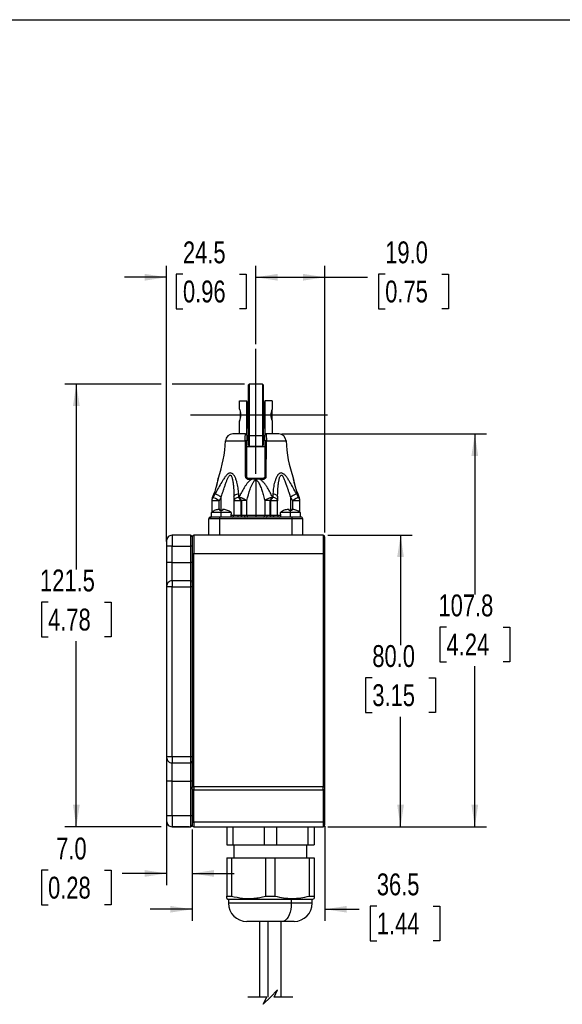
# Model space of a CAD drawing. Header units: millimetres. Extents: x 0 to 559, y 0 to 432.
# Tile 6 of 11: x 261 to 410, y 162 to 432. Entities that reach past the tile are written whole.
import ezdxf

# ---------------------------------------------------------------- set-up
doc = ezdxf.new("R2010")
doc.units = ezdxf.units.MM
doc.layers.add('DIMENSIONS', color=140, linetype='Continuous', lineweight=25)
doc.styles.add('SLDTEXTSTYLE0', font='TXT', dxfattribs={"width": 0.75})
doc.dimstyles.new('SLDDIMSTYLE0', dxfattribs={"dimtxt": 6, "dimasz": 6, "dimexe": 0, "dimexo": 0.0625, "dimgap": 1.5, "dimtad": 0, "dimtih": 1, "dimtoh": 1, "dimdec": 1, "dimrnd": 1e-09, "dimzin": 12, "dimdsep": 46, "dimtxsty": 'SLDTEXTSTYLE0', "dimsah": 1, "dimcen": 0.09, "dimadec": 0, "dimazin": 3, "dimtfac": 1, "dimtdec": 1, "dimtofl": 0, "dimtmove": 0, "dimatfit": 3, "dimfxl": 0, "dimfrac": 2, "dimtolj": 1, "dimtzin": 12, "dimarcsym": 0})
doc.dimstyles.new('SLDDIMSTYLE1', dxfattribs={"dimtxt": 6, "dimasz": 6, "dimexe": 0, "dimexo": 0.0625, "dimgap": 1.5, "dimtad": 0, "dimtih": 1, "dimtoh": 1, "dimdec": 1, "dimrnd": 1e-09, "dimzin": 12, "dimdsep": 46, "dimtxsty": 'SLDTEXTSTYLE0', "dimsah": 1, "dimcen": 0.09, "dimadec": 0, "dimazin": 3, "dimtfac": 1, "dimtdec": 1, "dimtmove": 0, "dimatfit": 0, "dimfxl": 0, "dimfrac": 2, "dimtolj": 1, "dimtzin": 12, "dimarcsym": 0})
doc.dimstyles.new('SLDDIMSTYLE2', dxfattribs={"dimtxt": 6, "dimasz": 6, "dimexe": 0, "dimexo": 0.0625, "dimgap": 1.5, "dimtad": 0, "dimtih": 1, "dimtoh": 1, "dimdec": 1, "dimrnd": 1e-09, "dimzin": 4, "dimdsep": 46, "dimtxsty": 'SLDTEXTSTYLE0', "dimsah": 1, "dimcen": 0.09, "dimadec": 0, "dimazin": 1, "dimtfac": 1, "dimtdec": 1, "dimtofl": 0, "dimtmove": 0, "dimatfit": 3, "dimfxl": 0, "dimfrac": 2, "dimtolj": 1, "dimtzin": 12, "dimarcsym": 0})
doc.dimstyles.new('SLDDIMSTYLE3', dxfattribs={"dimtxt": 6, "dimasz": 6, "dimexe": 0, "dimexo": 0.0625, "dimgap": 1.5, "dimtad": 0, "dimtih": 1, "dimtoh": 1, "dimdec": 1, "dimrnd": 1e-09, "dimzin": 4, "dimdsep": 46, "dimtxsty": 'SLDTEXTSTYLE0', "dimsah": 1, "dimcen": 0.09, "dimadec": 0, "dimazin": 1, "dimtfac": 1, "dimtdec": 1, "dimtmove": 0, "dimatfit": 0, "dimfxl": 0, "dimfrac": 2, "dimtolj": 1, "dimtzin": 12, "dimarcsym": 0})

# ---------------------------------------------------------------- blocks, each defined once
blk = doc.blocks.new('SW_BROKEN_VIEW_1')
at = {"color": 0}
for p, q in [((-19.67, -16.14), (-19.67, 18.16)), ((0, 0), (-37.57, 0))]:
    blk.add_line(p, q, dxfattribs=at)
blk = doc.blocks.new('_D_10')
at = {"layer": 'DIMENSIONS'}
for p, q in [((301.04, 288.54), (301.04, 364.27)), ((325.54, 342.71), (325.54, 364.27)), ((301.04, 361.09), (289.5, 361.09)), ((305.53, 361.98), (303.7, 361.98)), ((303.7, 361.98), (303.7, 352.45)), ((321.05, 361.98), (322.88, 361.98)), ((322.88, 361.98), (322.88, 352.45)), ((325.54, 361.09), (337.08, 361.09)), ((303.7, 352.45), (305.53, 352.45)), ((322.88, 352.45), (321.05, 352.45))]:
    blk.add_line(p, q, dxfattribs=at)
for points in [[(301.04, 361.09), (295.04, 362.02), (295.04, 360.17)], [(325.54, 361.09), (331.54, 360.17), (331.54, 362.02)]]:
    blk.add_solid(points, dxfattribs=at)
at = {"layer": 'DIMENSIONS', "char_height": 6, "attachment_point": 1, "style": 'SLDTEXTSTYLE0'}
for s, insert in [('24.5', (305.53, 370.93)), ('0.96', (305.53, 360.19))]:
    blk.add_mtext(s, dxfattribs=dict(at, insert=insert))
blk = doc.blocks.new('_D_11')
at = {"layer": 'DIMENSIONS'}
for p, q in [((325.54, 342.71), (325.54, 364.27)), ((344.54, 291.04), (344.54, 364.27)), ((325.54, 361.09), (344.54, 361.09)), ((344.54, 361.09), (356.22, 361.09)), ((361.09, 361.98), (359.27, 361.98)), ((359.27, 361.98), (359.27, 352.45)), ((376.61, 361.98), (378.44, 361.98)), ((378.44, 361.98), (378.44, 352.45)), ((359.27, 352.45), (361.09, 352.45)), ((378.44, 352.45), (376.61, 352.45))]:
    blk.add_line(p, q, dxfattribs=at)
for points in [[(325.54, 361.09), (331.54, 360.17), (331.54, 362.02)], [(344.54, 361.09), (338.54, 362.02), (338.54, 360.17)]]:
    blk.add_solid(points, dxfattribs=at)
at = {"layer": 'DIMENSIONS', "char_height": 6, "attachment_point": 1, "style": 'SLDTEXTSTYLE0'}
for s, insert in [('19.0', (361.09, 370.93)), ('0.75', (361.09, 360.19))]:
    blk.add_mtext(s, dxfattribs=dict(at, insert=insert))
blk = doc.blocks.new('_D_12')
at = {"layer": 'DIMENSIONS'}
for p, q in [((299.54, 331.77), (273.07, 331.77)), ((276.24, 331.77), (276.24, 280.88)), ((322.47, 331.77), (302.54, 331.77)), ((268.48, 271.91), (266.66, 271.91)), ((266.66, 271.91), (266.66, 262.38)), ((284, 271.91), (285.83, 271.91)), ((285.83, 271.91), (285.83, 262.38)), ((266.66, 262.38), (268.48, 262.38)), ((285.83, 262.38), (284, 262.38)), ((276.24, 210.27), (276.24, 261.16)), ((299.54, 210.27), (273.07, 210.27)), ((307.27, 210.27), (302.54, 210.27))]:
    blk.add_line(p, q, dxfattribs=at)
for points in [[(276.24, 331.77), (275.32, 325.77), (277.17, 325.77)], [(276.24, 210.27), (277.17, 216.27), (275.32, 216.27)]]:
    blk.add_solid(points, dxfattribs=at)
at = {"layer": 'DIMENSIONS', "char_height": 6, "attachment_point": 1, "style": 'SLDTEXTSTYLE0'}
for s, insert in [('121.5', (266.27, 280.86)), ('4.78', (268.48, 270.12))]:
    blk.add_mtext(s, dxfattribs=dict(at, insert=insert))
blk = doc.blocks.new('_D_13')
at = {"layer": 'DIMENSIONS'}
for p, q in [((301.04, 212), (301.04, 194.26)), ((308.04, 209.5), (308.04, 194.26)), ((268.48, 198.32), (266.66, 198.32)), ((266.66, 198.32), (266.66, 188.79)), ((284, 198.32), (285.83, 198.32)), ((285.83, 198.32), (285.83, 188.79)), ((301.04, 197.43), (288.87, 197.43)), ((308.04, 197.43), (319.58, 197.43)), ((266.66, 188.79), (268.48, 188.79)), ((285.83, 188.79), (284, 188.79))]:
    blk.add_line(p, q, dxfattribs=at)
for points in [[(301.04, 197.43), (295.04, 198.36), (295.04, 196.51)], [(308.04, 197.43), (314.04, 196.51), (314.04, 198.36)]]:
    blk.add_solid(points, dxfattribs=at)
at = {"layer": 'DIMENSIONS', "char_height": 6, "attachment_point": 1, "style": 'SLDTEXTSTYLE0'}
for s, insert in [('7.0', (270.7, 207.27)), ('0.28', (268.48, 196.53))]:
    blk.add_mtext(s, dxfattribs=dict(at, insert=insert))
blk = doc.blocks.new('_D_14')
at = {"layer": 'DIMENSIONS'}
for p, q in [((308.04, 209.5), (308.04, 184.42)), ((344.54, 210.44), (344.54, 184.42)), ((308.04, 187.6), (296.5, 187.6)), ((344.54, 187.6), (353.91, 187.6)), ((358.78, 188.48), (356.95, 188.48)), ((356.95, 188.48), (356.95, 178.96)), ((374.3, 188.48), (376.13, 188.48)), ((376.13, 188.48), (376.13, 178.96)), ((356.95, 178.96), (358.78, 178.96)), ((376.13, 178.96), (374.3, 178.96))]:
    blk.add_line(p, q, dxfattribs=at)
for points in [[(308.04, 187.6), (302.04, 188.52), (302.04, 186.68)], [(344.54, 187.6), (350.54, 186.68), (350.54, 188.52)]]:
    blk.add_solid(points, dxfattribs=at)
at = {"layer": 'DIMENSIONS', "char_height": 6, "attachment_point": 1, "style": 'SLDTEXTSTYLE0'}
for s, insert in [('36.5', (358.78, 197.43)), ('1.44', (358.78, 186.69))]:
    blk.add_mtext(s, dxfattribs=dict(at, insert=insert))
blk = doc.blocks.new('_D_15')
at = {"layer": 'DIMENSIONS'}
for p, q in [((345.31, 290.27), (368.48, 290.27)), ((365.3, 290.27), (365.3, 260.13)), ((357.55, 251.16), (355.72, 251.16)), ((355.72, 251.16), (355.72, 241.63)), ((373.06, 251.16), (374.89, 251.16)), ((374.89, 251.16), (374.89, 241.63)), ((355.72, 241.63), (357.55, 241.63)), ((374.89, 241.63), (373.06, 241.63)), ((365.3, 210.27), (365.3, 240.41)), ((345.31, 210.27), (368.48, 210.27))]:
    blk.add_line(p, q, dxfattribs=at)
for points in [[(365.3, 290.27), (364.38, 284.27), (366.23, 284.27)], [(365.3, 210.27), (366.23, 216.27), (364.38, 216.27)]]:
    blk.add_solid(points, dxfattribs=at)
at = {"layer": 'DIMENSIONS', "char_height": 6, "attachment_point": 1, "style": 'SLDTEXTSTYLE0'}
for s, insert in [('80.0', (357.55, 260.11)), ('3.15', (357.55, 249.37))]:
    blk.add_mtext(s, dxfattribs=dict(at, insert=insert))
blk = doc.blocks.new('_D_16')
at = {"layer": 'DIMENSIONS'}
for p, q in [((332.71, 318.07), (388.87, 318.07)), ((385.7, 318.07), (385.7, 274.03)), ((377.94, 265.06), (376.11, 265.06)), ((376.11, 265.06), (376.11, 255.53)), ((393.45, 265.06), (395.28, 265.06)), ((395.28, 265.06), (395.28, 255.53)), ((376.11, 255.53), (377.94, 255.53)), ((385.7, 210.27), (385.7, 254.31)), ((395.28, 255.53), (393.45, 255.53)), ((345.31, 210.27), (388.87, 210.27))]:
    blk.add_line(p, q, dxfattribs=at)
for points in [[(385.7, 318.07), (384.77, 312.07), (386.62, 312.07)], [(385.7, 210.27), (386.62, 216.27), (384.77, 216.27)]]:
    blk.add_solid(points, dxfattribs=at)
at = {"layer": 'DIMENSIONS', "char_height": 6, "attachment_point": 1, "style": 'SLDTEXTSTYLE0'}
for s, insert in [('107.8', (375.72, 274.01)), ('4.24', (377.94, 263.27))]:
    blk.add_mtext(s, dxfattribs=dict(at, insert=insert))

msp = doc.modelspace()

# ---------------------------------------------------------------- linework, layer by layer
at = {"color": 7, "linetype": 'Continuous'}
msp.add_line((0, 431.8), (558.8, 431.8), dxfattribs=at)
for p, q in [((323.74, 331.77), (323.44, 331.47)), ((323.44, 331.47), (323.44, 317.85)), ((327.34, 331.77), (323.74, 331.77)), ((323.74, 331.77), (323.74, 317.65)), ((327.64, 331.47), (327.34, 331.77)), ((327.34, 331.77), (327.34, 317.65)), ((327.64, 317.85), (327.64, 331.47)), ((321.04, 324.92), (321.04, 327.17)), ((321.04, 327.17), (323.04, 327.17)), ((323.04, 317.85), (323.04, 327.17)), ((328.04, 327.17), (328.04, 317.85)), ((330.04, 327.17), (328.04, 327.17)), ((330.04, 327.17), (330.04, 324.77)), ((323.14, 324.87), (323.04, 324.87)), ((323.44, 326.77), (323.14, 326.77)), ((323.14, 326.77), (323.14, 320.96)), ((327.94, 326.77), (327.64, 326.77)), ((327.94, 320.96), (327.94, 326.77)), ((328.04, 324.87), (327.94, 324.87)), ((330.04, 324.52), (329.96, 324.52)), ((330.04, 323.22), (330.04, 324.52)), ((321.04, 321.62), (321.06, 321.68)), ((321.24, 324.27), (321.24, 323.22)), ((321.24, 323.22), (321.24, 322.29)), ((321.35, 323.21), (321.24, 323.22)), ((323.14, 323.2), (323.04, 323.2)), ((323.04, 321.67), (323.14, 321.67)), ((328.04, 323.2), (327.94, 323.2)), ((327.94, 321.67), (328.04, 321.67)), ((329.77, 323.22), (330.04, 323.22)), ((329.96, 322.02), (330.04, 322.02)), ((330.04, 322.02), (330.04, 323.22)), ((330.04, 321.78), (330.04, 318.07)), ((321.04, 318.07), (321.04, 321.62)), ((323.44, 320.96), (323.14, 320.96)), ((323.14, 320.96), (323.14, 319.77)), ((323.14, 319.77), (323.44, 319.77)), ((327.94, 320.96), (327.64, 320.96)), ((327.64, 319.77), (327.94, 319.77)), ((327.94, 319.77), (327.94, 320.96)), ((322.74, 318.07), (319.24, 318.07)), ((323.04, 317.77), (323.04, 316.16)), ((323.44, 317.85), (323.74, 317.65)), ((323.44, 317.85), (323.44, 315.07)), ((323.74, 317.65), (327.34, 317.65)), ((323.74, 317.65), (323.74, 314.77)), ((327.34, 317.65), (327.64, 317.85)), ((327.34, 317.65), (327.34, 314.77)), ((327.64, 315.07), (327.64, 317.85)), ((328.04, 316.16), (328.04, 317.77)), ((331.84, 318.07), (328.34, 318.07)), ((330.74, 318.07), (329.78, 318.07)), ((317.24, 316.18), (322.64, 316.18)), ((323.04, 306.37), (323.04, 316.16)), ((328.04, 314.57), (323.04, 314.57)), ((323.44, 315.07), (323.74, 314.77)), ((323.74, 314.77), (327.34, 314.77)), ((327.34, 314.77), (327.64, 315.07)), ((328.04, 316.16), (328.04, 306.37)), ((328.45, 316.18), (333.84, 316.18)), ((315.17, 305.68), (315.16, 305.66)), ((323.48, 305.67), (324.44, 305.67)), ((324.47, 305.87), (323.54, 305.87)), ((326.61, 305.87), (324.47, 305.87)), ((327.54, 305.87), (326.61, 305.87)), ((326.64, 305.67), (327.6, 305.67)), ((325.54, 305.35), (325.54, 295.77)), ((314.39, 301.71), (313.8, 300.69)), ((313.8, 300.69), (313.8, 300.74)), ((316.04, 300.82), (315.44, 299.75)), ((316.04, 297.07), (316.04, 300.82)), ((319.54, 300.82), (319.54, 299.75)), ((320.89, 300.69), (320.85, 301.71)), ((320.97, 300.74), (320.89, 300.69)), ((330.19, 300.69), (330.11, 300.74)), ((330.24, 301.71), (330.19, 300.69)), ((331.54, 300.82), (331.54, 299.75)), ((335.04, 300.82), (335.64, 299.75)), ((335.04, 300.82), (335.04, 297.07)), ((337.28, 300.69), (336.69, 301.71)), ((337.28, 300.74), (337.28, 300.69)), ((313.44, 299.79), (313.44, 299.75)), ((313.44, 299.75), (313.44, 296.6)), ((315.44, 299.75), (313.44, 299.75)), ((315.44, 297.32), (315.44, 299.75)), ((319.54, 299.75), (319.54, 295.77)), ((321.54, 299.75), (319.54, 299.75)), ((321.54, 299.75), (321.61, 299.79)), ((321.54, 295.75), (321.54, 299.75)), ((321.61, 299.79), (321.61, 295.75)), ((323.07, 299.79), (321.61, 299.79)), ((323.07, 295.77), (323.07, 299.79)), ((328.01, 299.79), (328.01, 295.77)), ((329.47, 299.79), (328.01, 299.79)), ((329.47, 295.75), (329.47, 299.79)), ((329.47, 299.79), (329.54, 299.75)), ((329.54, 299.75), (329.54, 295.75)), ((331.54, 299.75), (329.54, 299.75)), ((331.54, 295.77), (331.54, 299.75)), ((337.64, 299.75), (335.64, 299.75)), ((335.64, 299.75), (335.64, 297.32)), ((337.64, 299.75), (337.64, 299.79)), ((337.64, 296.6), (337.64, 299.75)), ((315.64, 294.77), (312.64, 294.77)), ((312.64, 290.27), (312.64, 294.77)), ((313.14, 295.3), (313.05, 295.26)), ((315.64, 295.27), (313.14, 295.27)), ((313.14, 295.27), (313.3, 295.27)), ((313.3, 296.07), (313.3, 295.27)), ((313.33, 296.07), (313.3, 296.07)), ((315.64, 295.27), (313.3, 295.27)), ((313.33, 296.07), (313.33, 296.52)), ((316.04, 296.52), (313.33, 296.52)), ((315.64, 294.77), (315.64, 295.27)), ((320.56, 295.27), (315.64, 295.27)), ((315.64, 290.27), (315.64, 294.77)), ((335.44, 294.77), (315.64, 294.77)), ((315.67, 297.06), (315.67, 297.32)), ((316.04, 297.07), (315.67, 297.06)), ((316.41, 297.06), (316.04, 297.07)), ((316.04, 296.52), (316.04, 297.07)), ((318.76, 296.52), (316.04, 296.52)), ((316.04, 295.27), (316.04, 296.52)), ((316.41, 297.32), (316.41, 297.06)), ((318.76, 296.52), (318.76, 296.07)), ((318.78, 296.07), (318.76, 296.07)), ((318.78, 295.27), (318.78, 296.07)), ((318.78, 295.77), (319.54, 295.77)), ((319.54, 295.77), (320.76, 295.77)), ((321.54, 295.26), (320.56, 295.27)), ((321.61, 295.75), (321.54, 295.75)), ((321.54, 295.75), (321.54, 295.26)), ((321.61, 295.26), (321.54, 295.26)), ((321.61, 295.75), (321.61, 295.26)), ((322.59, 295.27), (321.61, 295.26)), ((322.4, 295.77), (323.07, 295.77)), ((328.49, 295.27), (322.59, 295.27)), ((323.07, 295.77), (325.54, 295.77)), ((325.54, 295.77), (325.54, 295.27)), ((325.54, 295.77), (328.01, 295.77)), ((328.01, 295.77), (328.69, 295.77)), ((329.47, 295.26), (328.49, 295.27)), ((329.54, 295.75), (329.47, 295.75)), ((329.47, 295.75), (329.47, 295.26)), ((329.54, 295.26), (329.47, 295.26)), ((329.54, 295.75), (329.54, 295.26)), ((330.52, 295.27), (329.54, 295.26)), ((330.32, 295.77), (331.54, 295.77)), ((335.44, 295.27), (330.52, 295.27)), ((331.54, 295.77), (332.3, 295.77)), ((332.3, 296.07), (332.3, 295.27)), ((332.33, 296.07), (332.3, 296.07)), ((332.33, 296.07), (332.33, 296.52)), ((335.04, 296.52), (332.33, 296.52)), ((334.67, 297.06), (334.67, 297.32)), ((335.04, 297.07), (334.67, 297.06)), ((335.41, 297.06), (335.04, 297.07)), ((335.04, 296.52), (335.04, 297.07)), ((335.04, 295.27), (335.04, 296.52)), ((337.76, 296.52), (335.04, 296.52)), ((335.41, 297.32), (335.41, 297.06)), ((335.44, 295.27), (335.44, 294.77)), ((337.94, 295.27), (335.44, 295.27)), ((335.44, 294.77), (335.44, 290.27)), ((338.44, 294.77), (335.44, 294.77)), ((337.78, 295.27), (335.45, 295.27)), ((337.76, 296.52), (337.76, 296.07)), ((337.78, 296.07), (337.76, 296.07)), ((337.78, 295.27), (337.78, 296.07)), ((338.02, 295.27), (338.04, 295.26)), ((338.44, 290.27), (338.44, 294.77)), ((302.54, 290.27), (302.54, 287.27)), ((307.64, 290.27), (302.54, 290.27)), ((307.64, 290.27), (307.64, 287.27)), ((308.04, 289.77), (308.04, 285.27)), ((308.54, 290.27), (308.54, 285.27)), ((344.04, 290.27), (308.54, 290.27)), ((344.04, 290.27), (344.04, 285.27)), ((344.54, 285.27), (344.54, 289.77)), ((301.04, 288.77), (301.04, 287.27)), ((302.54, 287.27), (301.04, 287.27)), ((301.04, 287.27), (301.04, 282.77)), ((302.54, 287.27), (307.64, 287.27)), ((302.54, 282.77), (302.54, 287.27)), ((308.04, 287.27), (307.64, 287.27)), ((307.64, 287.27), (307.64, 282.77)), ((308.04, 285.27), (308.04, 276.07)), ((308.04, 285.27), (308.54, 285.27)), ((308.54, 221.18), (308.54, 285.27)), ((308.54, 285.27), (344.04, 285.27)), ((344.04, 285.27), (344.04, 221.18)), ((344.04, 285.27), (344.54, 285.27)), ((344.54, 221.18), (344.54, 285.27)), ((302.54, 282.77), (301.04, 282.77)), ((301.04, 282.77), (301.04, 276.27)), ((302.54, 277.77), (302.54, 282.77)), ((302.54, 282.77), (307.64, 282.77)), ((307.64, 282.77), (307.64, 277.77)), ((308.04, 282.77), (307.64, 282.77)), ((301.04, 276.27), (301.04, 276.07)), ((301.04, 276.07), (301.04, 229.47)), ((302.54, 276.07), (301.04, 276.07)), ((302.54, 277.77), (302.54, 276.07)), ((307.64, 277.77), (302.54, 277.77)), ((302.54, 229.47), (302.54, 276.07)), ((302.54, 276.07), (307.64, 276.07)), ((307.64, 277.77), (307.64, 276.07)), ((307.64, 276.07), (307.64, 229.47)), ((308.04, 276.07), (307.64, 276.07)), ((308.04, 277.37), (308.04, 276.07)), ((308.04, 276.07), (308.04, 229.47)), ((301.04, 229.47), (301.04, 229.27)), ((302.54, 229.47), (301.04, 229.47)), ((301.04, 229.27), (301.04, 222.77)), ((302.54, 229.47), (302.54, 227.77)), ((307.64, 229.47), (302.54, 229.47)), ((302.54, 227.77), (307.64, 227.77)), ((302.54, 222.77), (302.54, 227.77)), ((308.04, 229.47), (307.64, 229.47)), ((307.64, 229.47), (307.64, 227.77)), ((307.64, 227.77), (307.64, 222.77)), ((308.04, 229.47), (308.04, 228.17)), ((308.04, 229.47), (308.04, 221.18)), ((302.54, 222.77), (301.04, 222.77)), ((301.04, 222.77), (301.04, 213.27)), ((302.54, 222.77), (307.64, 222.77)), ((302.54, 213.27), (302.54, 222.77)), ((308.04, 222.77), (307.64, 222.77)), ((307.64, 222.77), (307.64, 213.27)), ((308.04, 220.62), (308.04, 221.18)), ((308.04, 221.18), (308.54, 221.18)), ((308.04, 220.62), (308.04, 211.71)), ((308.54, 221.18), (308.54, 220.43)), ((344.04, 221.18), (308.54, 221.18)), ((308.54, 220.43), (344.04, 220.43)), ((308.54, 211.52), (308.54, 220.43)), ((344.04, 220.43), (344.04, 221.18)), ((344.04, 221.18), (344.54, 221.18)), ((344.04, 220.43), (344.04, 211.52)), ((344.54, 220.62), (344.54, 221.18)), ((344.54, 211.71), (344.54, 220.62)), ((302.54, 213.27), (301.04, 213.27)), ((301.04, 213.27), (301.04, 211.77)), ((301.04, 213.27), (301.04, 212.72)), ((302.54, 213.27), (302.54, 210.27)), ((307.64, 213.27), (302.54, 213.27)), ((307.64, 213.27), (307.64, 210.27)), ((308.04, 213.27), (307.64, 213.27)), ((308.04, 211.71), (308.04, 210.77)), ((344.04, 211.52), (308.54, 211.52)), ((308.54, 211.52), (308.54, 210.27)), ((344.04, 211.52), (344.04, 210.27)), ((344.54, 210.77), (344.54, 211.71)), ((302.54, 210.27), (307.64, 210.27)), ((308.54, 210.27), (344.04, 210.27)), ((317.54, 210.27), (317.54, 205.27)), ((319.21, 210.27), (319.21, 205.27)), ((327.87, 210.27), (327.87, 205.27)), ((331.21, 210.27), (331.21, 205.27)), ((339.87, 210.27), (339.87, 205.27)), ((341.54, 210.27), (341.54, 205.27)), ((317.54, 205.27), (319.21, 205.27)), ((319.21, 205.27), (327.87, 205.27)), ((319.54, 205.27), (319.54, 201.76)), ((327.87, 205.27), (331.21, 205.27)), ((331.21, 205.27), (339.87, 205.27)), ((339.54, 201.76), (339.54, 205.27)), ((339.87, 205.27), (341.54, 205.27)), ((317.54, 201.76), (317.54, 191.21)), ((317.54, 201.76), (318.88, 201.76)), ((318.88, 201.76), (318.88, 191.21)), ((318.88, 201.76), (328.2, 201.76)), ((328.2, 201.76), (328.2, 191.21)), ((328.2, 201.76), (330.88, 201.76)), ((330.88, 191.21), (330.88, 201.76)), ((330.88, 201.76), (340.2, 201.76)), ((340.2, 201.76), (340.2, 191.21)), ((340.2, 201.76), (341.54, 201.76)), ((341.54, 201.76), (341.54, 191.21)), ((317.54, 190.55), (317.54, 191.21)), ((317.54, 191.21), (318.88, 191.21)), ((317.54, 190.55), (318.04, 190.26)), ((318.04, 190.26), (318.04, 189.26)), ((335.29, 190.26), (318.04, 190.26)), ((335.29, 189.26), (318.04, 189.26)), ((328.2, 191.21), (330.88, 191.21)), ((335.29, 190.26), (335.54, 190.55)), ((335.29, 190.26), (335.29, 189.26)), ((341.04, 190.26), (335.29, 190.26)), ((341.04, 189.26), (335.29, 189.26)), ((340.2, 191.21), (341.54, 191.21)), ((341.04, 190.26), (341.54, 190.55)), ((341.04, 189.26), (341.04, 190.26)), ((341.54, 191.21), (341.54, 190.55)), ((332.79, 184.26), (323.04, 184.26)), ((326.54, 184.26), (326.54, 163.51)), ((328.93, 163.51), (328.93, 184.26)), ((332.54, 163.51), (332.54, 184.26)), ((336.04, 184.26), (332.79, 184.26))]:
    msp.add_line(p, q)
at = {"flags": 128}
for points in [[(323.04, 306.37), (323.03, 306.4), (323.01, 306.42), (322.97, 306.44), (322.92, 306.45), (322.86, 306.46), (322.8, 306.47), (322.73, 306.47), (322.66, 306.47)], [(328.04, 306.37), (328.05, 306.4), (328.07, 306.42), (328.11, 306.44), (328.16, 306.45), (328.22, 306.46), (328.28, 306.47), (328.35, 306.47), (328.42, 306.47)], [(315.44, 299.75), (314.92, 300.04), (314.43, 300.33), (314.04, 300.55), (313.8, 300.69)], [(314.39, 301.71), (314.5, 301.65), (314.65, 301.57), (314.83, 301.47), (315.04, 301.36), (315.27, 301.24), (315.51, 301.1), (315.77, 300.96), (316.04, 300.82)], [(319.54, 300.82), (319.56, 300.96), (319.63, 301.1), (319.74, 301.24), (319.9, 301.36), (320.09, 301.47), (320.32, 301.57), (320.57, 301.65), (320.85, 301.71)], [(320.89, 300.69), (320.61, 300.63), (320.35, 300.55), (320.11, 300.45), (319.91, 300.33), (319.75, 300.2), (319.64, 300.05), (319.56, 299.9), (319.54, 299.75)], [(321.54, 299.75), (321.2, 300.24), (320.89, 300.69)], [(321.61, 299.79), (321.28, 300.29), (320.97, 300.74)], [(330.11, 300.74), (329.8, 300.29), (329.47, 299.79)], [(330.19, 300.69), (329.88, 300.24), (329.54, 299.75)], [(331.54, 299.75), (331.52, 299.9), (331.45, 300.05), (331.33, 300.2), (331.17, 300.33), (330.97, 300.45), (330.74, 300.55), (330.47, 300.63), (330.19, 300.69)], [(330.24, 301.71), (330.51, 301.65), (330.76, 301.57), (330.99, 301.47), (331.18, 301.36), (331.34, 301.24), (331.45, 301.1), (331.52, 300.96), (331.54, 300.82)], [(335.04, 300.82), (335.31, 300.96), (335.57, 301.1), (335.82, 301.24), (336.05, 301.36), (336.25, 301.47), (336.43, 301.57), (336.58, 301.65), (336.69, 301.71)], [(337.28, 300.69), (337.04, 300.55), (336.65, 300.33), (336.16, 300.04), (335.64, 299.75)], [(313.14, 295.27), (313.23, 295.28), (313.3, 295.3)], [(320.56, 295.27), (320.6, 295.28), (320.64, 295.31), (320.67, 295.36), (320.7, 295.42), (320.72, 295.5), (320.74, 295.58), (320.75, 295.68), (320.76, 295.77)], [(322.4, 295.77), (322.4, 295.68), (322.41, 295.58), (322.43, 295.5), (322.45, 295.42), (322.48, 295.36), (322.52, 295.31), (322.55, 295.28), (322.59, 295.27)], [(328.49, 295.27), (328.53, 295.28), (328.56, 295.31), (328.6, 295.36), (328.63, 295.42), (328.65, 295.5), (328.67, 295.58), (328.68, 295.68), (328.69, 295.77)], [(330.32, 295.77), (330.33, 295.68), (330.34, 295.58), (330.36, 295.5), (330.38, 295.42), (330.41, 295.36), (330.45, 295.31), (330.48, 295.28), (330.52, 295.27)], [(337.94, 295.27), (337.85, 295.28), (337.78, 295.3)], [(308.54, 220.43), (308.44, 220.44), (308.35, 220.45), (308.26, 220.46), (308.19, 220.49), (308.12, 220.52), (308.08, 220.55), (308.05, 220.58), (308.04, 220.62)], [(344.04, 220.43), (344.14, 220.44), (344.23, 220.45), (344.32, 220.46), (344.39, 220.49), (344.46, 220.52), (344.5, 220.55), (344.53, 220.58), (344.54, 220.62)], [(308.04, 211.71), (308.05, 211.68), (308.08, 211.64), (308.12, 211.61), (308.19, 211.58), (308.26, 211.56), (308.35, 211.54), (308.44, 211.53), (308.54, 211.52)], [(344.04, 211.52), (344.14, 211.53), (344.23, 211.54), (344.32, 211.56), (344.39, 211.58), (344.46, 211.61), (344.5, 211.64), (344.53, 211.68), (344.54, 211.71)], [(335.29, 189.26), (335.25, 188.39), (335.14, 187.55), (334.96, 186.76), (334.71, 186.04), (334.4, 185.43), (334.04, 184.93), (333.65, 184.56), (333.22, 184.33), (332.79, 184.26)]]:
    msp.add_lwpolyline(points, dxfattribs=at)
for centre, radius, start, end in [((319.24, 316.07), 2, 90.0002, 177.0386), ((322.74, 317.77), 0.3, 0.0004, 89.9986), ((328.34, 317.77), 0.3, 90.0014, 179.9996), ((331.84, 316.07), 2, 2.9614, 89.9998), ((280.58, 318.07), 36.71, 340.8108, 357.0386), ((322.76, 314.17), 2.01, 82.0213, 93.5946), ((328.32, 314.17), 2.01, 86.4054, 97.9787), ((370.5, 318.07), 36.71, 182.9614, 199.189), ((323.75, 305.71), 0.264, 141.304, 187.3315), ((324.86, 305.71), 0.426, 157.7904, 185.0586), ((326.22, 305.71), 0.426, 354.9416, 22.2094), ((327.33, 305.71), 0.264, 352.6683, 38.6962), ((314.91, 299.78), 1.47, 139.2082, 179.3854), ((314.9, 299.73), 1.46, 138.7872, 179.3559), ((315.44, 299.79), 2, 157.1624, 179.9998), ((336.17, 299.78), 1.47, 0.6146, 40.7918), ((336.18, 299.73), 1.46, 0.6441, 41.2128), ((335.64, 299.79), 2, 360, 22.7667), ((313.14, 294.77), 0.5, 89.999, 180.0003), ((312.94, 295.75), 0.5, 281.5331, 316.0579), ((319.04, 295.77), 0.5, 270.0004, 359.9997), ((323.51, 295.72), 0.449, 172.4995, 259.6825), ((327.57, 295.72), 0.449, 280.3175, 7.5005), ((332.04, 295.77), 0.5, 180.0003, 269.9996), ((337.94, 294.77), 0.5, 359.9997, 90.001), ((302.54, 288.77), 1.5, 90.0001, 180.0001), ((307.64, 289.87), 0.4, 359.9995, 90.0001), ((308.54, 289.77), 0.5, 90.0004, 179.9997), ((344.04, 289.77), 0.5, 0.0003, 89.9995), ((302.54, 276.27), 1.5, 89.9998, 180.0002), ((307.64, 277.37), 0.4, 0, 90.0001), ((302.54, 229.27), 1.5, 179.9999, 270.0001), ((307.64, 228.17), 0.4, 270, 359.9999), ((302.54, 211.77), 1.5, 179.9999, 270), ((307.64, 210.67), 0.4, 270.0003, 359.9998), ((308.54, 210.77), 0.5, 179.9999, 270), ((344.04, 210.77), 0.5, 270.0002, 0.0001), ((323.04, 189.26), 5, 180, 270), ((336.04, 189.26), 5, 270, 360)]:
    msp.add_arc(centre, radius, start, end)
for points, knots in [([(321.04, 324.92), (321.05, 324.89), (321.09, 324.79), (321.17, 324.54), (321.27, 324.16), (321.34, 323.72), (321.35, 323.41), (321.35, 323.27)], [0, 0, 0, 0, 0.0542595, 0.2075385, 0.4488871, 0.7592998, 1, 1, 1, 1]), ([(329.77, 323.27), (329.77, 323.3), (329.77, 323.45), (329.79, 323.74), (329.85, 324.12), (329.94, 324.46), (330, 324.66), (330.03, 324.75), (330.04, 324.77)], [0, 0, 0, 0, 0.057864, 0.287167, 0.581644, 0.81316, 0.961074, 1, 1, 1, 1]), ([(321.35, 323.27), (321.35, 323.1), (321.34, 322.77), (321.25, 322.31), (321.15, 321.95), (321.08, 321.73), (321.05, 321.64), (321.04, 321.62)], [0, 0, 0, 0, 0.311647, 0.591638, 0.822632, 0.967842, 1, 1, 1, 1]), ([(330.04, 321.78), (330.03, 321.81), (329.99, 321.91), (329.92, 322.14), (329.83, 322.5), (329.78, 322.89), (329.77, 323.16), (329.77, 323.27)], [0, 0, 0, 0, 0.055891, 0.216323, 0.472098, 0.782814, 1, 1, 1, 1]), ([(322.64, 316.18), (322.64, 316.31), (322.64, 316.56), (322.64, 317.02), (322.67, 317.48), (322.66, 317.86), (322.72, 318.03), (322.74, 318.07)], [0, 0, 0, 0, 0.2056413, 0.3995166, 0.7245222, 0.9255741, 1, 1, 1, 1]), ([(328.34, 318.07), (328.36, 318.03), (328.42, 317.87), (328.41, 317.48), (328.44, 317.02), (328.44, 316.56), (328.44, 316.31), (328.45, 316.18)], [0, 0, 0, 0, 0.071853, 0.276321, 0.601047, 0.794664, 1, 1, 1, 1]), ([(322.64, 316.18), (322.64, 315.55), (322.64, 314.26), (322.64, 312.31), (322.65, 310.36), (322.65, 308.41), (322.66, 307.12), (322.66, 306.47)], [0, 0, 0, 0, 0.1933581, 0.3994333, 0.6012896, 0.7975615, 1, 1, 1, 1]), ([(328.42, 306.47), (328.42, 307.12), (328.43, 308.41), (328.43, 310.35), (328.44, 312.27), (328.44, 314.22), (328.44, 315.52), (328.45, 316.18)], [0, 0, 0, 0, 0.20244, 0.398715, 0.5968922, 0.7968749, 1, 1, 1, 1]), ([(315.17, 305.68), (315.16, 305.67), (315.15, 305.62), (315.11, 305.42), (314.97, 304.81), (314.7, 303.74), (314.25, 302.22), (313.83, 301.15), (313.6, 300.58)], [0, 0, 0, 0, 0.005054, 0.029299, 0.113556, 0.354676, 0.653178, 1, 1, 1, 1]), ([(313.8, 300.74), (313.99, 301.24), (314.36, 302.21), (314.71, 303.46), (314.94, 304.43), (315.06, 305.01), (315.15, 305.44), (315.19, 305.68), (315.22, 305.84), (315.24, 305.93), (315.25, 305.98), (315.25, 306.01)], [0, 0, 0, 0, 0.291221, 0.57285, 0.708669, 0.837163, 0.899795, 0.947685, 0.971288, 0.987975, 1, 1, 1, 1]), ([(320.85, 301.71), (320.8, 302.24), (320.72, 303.3), (320.44, 304.61), (320.1, 305.63), (319.83, 306.25), (319.55, 306.72), (319.33, 306.98), (319.14, 307.16), (318.91, 307.3), (318.58, 307.4), (318.16, 307.28), (317.84, 307.06), (317.58, 306.83), (317.37, 306.61), (317.05, 306.21), (316.64, 305.62), (316.01, 304.6), (315.27, 303.29), (314.68, 302.24), (314.39, 301.71)], [0, 0, 0, 0, 0.11641, 0.234286, 0.293601, 0.352798, 0.38474, 0.412174, 0.427507, 0.441965, 0.471624, 0.500454, 0.535656, 0.555614, 0.577767, 0.602267, 0.668959, 0.73521, 0.86748, 1, 1, 1, 1]), ([(315.25, 306.01), (315.23, 305.96), (315.2, 305.85), (315.18, 305.74), (315.17, 305.68)], [0, 0, 0, 0, 0.4987444, 1, 1, 1, 1]), ([(316.04, 300.82), (316.05, 300.84), (316.1, 300.99), (316.22, 301.36), (316.43, 301.97), (316.65, 302.62), (316.85, 303.22), (317.02, 303.7), (317.17, 304.16), (317.32, 304.59), (317.48, 305.02), (317.62, 305.38), (317.76, 305.75), (317.92, 306.09), (318.09, 306.42), (318.25, 306.64), (318.41, 306.76), (318.51, 306.79), (318.62, 306.76), (318.71, 306.68), (318.8, 306.56), (318.91, 306.35), (319.02, 306.02), (319.12, 305.61), (319.21, 305.17), (319.29, 304.68), (319.34, 304.24), (319.39, 303.87), (319.41, 303.58), (319.44, 303.25), (319.47, 302.88), (319.5, 302.39), (319.52, 301.86), (319.54, 301.35), (319.54, 301.04), (319.54, 300.89), (319.54, 300.84), (319.54, 300.82)], [0, 0, 0, 0, 0.004282, 0.039337, 0.09135, 0.15499, 0.201777, 0.241573, 0.274394, 0.314391, 0.34991, 0.380964, 0.407575, 0.441823, 0.468756, 0.49622, 0.505841, 0.513652, 0.52117, 0.530066, 0.541333, 0.555475, 0.586425, 0.622253, 0.654977, 0.693838, 0.738842, 0.759004, 0.782132, 0.80822, 0.837265, 0.869264, 0.923117, 0.962841, 0.988466, 0.995994, 1, 1, 1, 1]), ([(324.44, 305.67), (324.2, 305.51), (323.75, 305.19), (323.22, 304.58), (322.74, 303.96), (322.19, 303.13), (321.58, 302.05), (321.17, 301.17), (320.97, 300.74)], [0, 0, 0, 0, 0.140023, 0.27251, 0.393373, 0.523483, 0.764925, 1, 1, 1, 1]), ([(322.66, 306.47), (322.67, 306.36), (322.7, 306.16), (322.89, 305.9), (323.11, 305.75), (323.32, 305.68), (323.43, 305.68), (323.48, 305.67)], [0, 0, 0, 0, 0.244671, 0.487722, 0.736932, 0.868345, 1, 1, 1, 1]), ([(323.54, 305.87), (323.51, 305.88), (323.44, 305.88), (323.31, 305.92), (323.18, 306.01), (323.06, 306.18), (323.05, 306.31), (323.04, 306.37)], [0, 0, 0, 0, 0.125497, 0.258989, 0.506531, 0.751133, 1, 1, 1, 1]), ([(326.64, 305.67), (326.28, 305.64), (325.54, 305.58), (324.8, 305.64), (324.44, 305.67)], [0, 0, 0, 0, 0.500195, 1, 1, 1, 1]), ([(330.11, 300.74), (329.91, 301.17), (329.5, 302.05), (328.89, 303.13), (328.33, 303.97), (327.86, 304.59), (327.33, 305.19), (326.88, 305.51), (326.64, 305.67)], [0, 0, 0, 0, 0.235143, 0.477109, 0.607944, 0.729294, 0.861157, 1, 1, 1, 1]), ([(328.04, 306.37), (328.03, 306.31), (328.02, 306.18), (327.9, 306.01), (327.77, 305.92), (327.64, 305.88), (327.57, 305.88), (327.54, 305.87)], [0, 0, 0, 0, 0.2492454, 0.4934228, 0.7422925, 0.8735069, 1, 1, 1, 1]), ([(327.6, 305.67), (327.65, 305.68), (327.76, 305.68), (327.97, 305.75), (328.19, 305.9), (328.38, 306.16), (328.41, 306.36), (328.42, 306.47)], [0, 0, 0, 0, 0.132863, 0.262516, 0.51224, 0.754922, 1, 1, 1, 1]), ([(336.69, 301.71), (336.4, 302.24), (335.81, 303.29), (335.07, 304.6), (334.44, 305.63), (334, 306.25), (333.61, 306.72), (333.34, 306.98), (333.11, 307.15), (332.86, 307.3), (332.52, 307.4), (332.11, 307.29), (331.83, 307.07), (331.62, 306.83), (331.46, 306.61), (331.23, 306.21), (330.97, 305.62), (330.64, 304.6), (330.36, 303.3), (330.28, 302.24), (330.24, 301.71)], [0, 0, 0, 0, 0.1326459, 0.265523, 0.3319297, 0.3980931, 0.4337811, 0.4643845, 0.481384, 0.4972218, 0.5283239, 0.5559096, 0.5878411, 0.6057468, 0.6255836, 0.6475151, 0.7071866, 0.7663616, 0.8836986, 1, 1, 1, 1]), ([(331.54, 300.82), (331.54, 300.84), (331.54, 300.99), (331.54, 301.36), (331.56, 301.97), (331.59, 302.62), (331.63, 303.22), (331.68, 303.7), (331.73, 304.16), (331.78, 304.59), (331.85, 305.02), (331.91, 305.38), (331.99, 305.75), (332.08, 306.09), (332.2, 306.41), (332.32, 306.64), (332.46, 306.76), (332.57, 306.79), (332.67, 306.76), (332.78, 306.68), (332.88, 306.56), (333.03, 306.35), (333.19, 306.03), (333.37, 305.62), (333.55, 305.17), (333.73, 304.68), (333.88, 304.24), (334.01, 303.87), (334.11, 303.58), (334.22, 303.25), (334.34, 302.88), (334.51, 302.39), (334.69, 301.86), (334.86, 301.35), (334.96, 301.04), (335.02, 300.89), (335.03, 300.84), (335.04, 300.82)], [0, 0, 0, 0, 0.004052, 0.037238, 0.086514, 0.146902, 0.191362, 0.229216, 0.26045, 0.298501, 0.33227, 0.36176, 0.386976, 0.419284, 0.444499, 0.469875, 0.478786, 0.486319, 0.494117, 0.503723, 0.51595, 0.531196, 0.564228, 0.602159, 0.636654, 0.677543, 0.724853, 0.74604, 0.770347, 0.797778, 0.828338, 0.862029, 0.918809, 0.960746, 0.987813, 0.995766, 1, 1, 1, 1]), ([(335.83, 306.01), (335.83, 306.01), (335.82, 306.04), (335.86, 305.81), (335.88, 305.72), (335.94, 305.4), (336.02, 304.98), (336.15, 304.4), (336.38, 303.44), (336.73, 302.2), (337.1, 301.23), (337.28, 300.74)], [0, 0, 0, 0, 0.000545, 0.015353, 0.057218, 0.109678, 0.169172, 0.297497, 0.431868, 0.710913, 1, 1, 1, 1]), ([(335.91, 305.68), (335.9, 305.74), (335.88, 305.85), (335.85, 305.96), (335.83, 306.01)], [0, 0, 0, 0, 0.501256, 1, 1, 1, 1]), ([(336.83, 302.31), (337.17, 301.42), (337.84, 299.65), (336.75, 302.43), (336.45, 303.5), (336.2, 304.45), (336.06, 305.01), (335.97, 305.4), (335.93, 305.61), (335.92, 305.67), (335.91, 305.68)], [0, 0, 0, 0, 0.256797, 0.512666, 0.732414, 0.8279, 0.911586, 0.975248, 0.994346, 1, 1, 1, 1]), ([(323.07, 299.79), (323.35, 300.85), (323.76, 302.41), (324.44, 304.16), (324.9, 304.95), (325.21, 305.25), (325.4, 305.34), (325.5, 305.35), (325.54, 305.35)], [0, 0, 0, 0, 0.520962, 0.777542, 0.898206, 0.955369, 0.97866, 1, 1, 1, 1]), ([(325.54, 305.35), (325.58, 305.35), (325.68, 305.34), (325.81, 305.27), (325.95, 305.18), (326.16, 304.96), (326.39, 304.61), (326.63, 304.11), (326.87, 303.55), (327.08, 302.98), (327.29, 302.36), (327.48, 301.76), (327.67, 301.09), (327.85, 300.44), (327.96, 299.99), (328.01, 299.79)], [0, 0, 0, 0, 0.0212695, 0.0444601, 0.0708904, 0.1014609, 0.1864181, 0.273102, 0.3664092, 0.4780673, 0.5667873, 0.6765173, 0.7791317, 0.9018488, 1, 1, 1, 1]), ([(313.61, 300.57), (313.61, 300.58), (313.61, 300.67), (313.71, 300.71), (313.8, 300.74)], [0, 0, 0, 0, 0.125767, 1, 1, 1, 1]), ([(320.97, 300.74), (321.16, 300.7), (321.44, 300.63), (321.71, 300.54), (321.91, 300.46), (322.2, 300.34), (322.63, 300.12), (322.93, 299.9), (323.07, 299.79)], [0, 0, 0, 0, 0.245877, 0.366893, 0.380473, 0.517351, 0.779311, 1, 1, 1, 1]), ([(328.01, 299.79), (328.15, 299.9), (328.45, 300.12), (328.89, 300.34), (329.2, 300.47), (329.4, 300.55), (329.67, 300.64), (329.92, 300.7), (330.11, 300.74)], [0, 0, 0, 0, 0.220689, 0.482649, 0.633086, 0.660134, 0.754122, 1, 1, 1, 1]), ([(337.28, 300.74), (337.37, 300.71), (337.47, 300.67), (337.47, 300.58), (337.47, 300.57)], [0, 0, 0, 0, 0.876641, 1, 1, 1, 1]), ([(315.67, 297.32), (315.5, 297.32), (314.97, 297.31), (314.13, 297.09), (313.58, 296.71), (313.33, 296.52)], [0, 0, 0, 0, 0.207596, 0.626984, 1, 1, 1, 1]), ([(318.76, 296.52), (318.44, 296.74), (317.81, 297.17), (316.96, 297.32), (316.5, 297.32), (316.41, 297.32)], [0, 0, 0, 0, 0.448902, 0.8981964, 1, 1, 1, 1]), ([(320.76, 295.77), (320.88, 295.77), (321.15, 295.76), (321.41, 295.76), (321.54, 295.75)], [0, 0, 0, 0, 0.488554, 1, 1, 1, 1]), ([(321.61, 295.75), (321.75, 295.76), (322.01, 295.76), (322.27, 295.77), (322.4, 295.77)], [0, 0, 0, 0, 0.50917, 1, 1, 1, 1]), ([(328.69, 295.77), (328.81, 295.77), (329.07, 295.76), (329.34, 295.76), (329.47, 295.75)], [0, 0, 0, 0, 0.488554, 1, 1, 1, 1]), ([(329.54, 295.75), (329.67, 295.76), (329.93, 295.76), (330.2, 295.77), (330.32, 295.77)], [0, 0, 0, 0, 0.50917, 1, 1, 1, 1]), ([(334.67, 297.32), (334.5, 297.32), (333.97, 297.31), (333.13, 297.09), (332.58, 296.71), (332.33, 296.52)], [0, 0, 0, 0, 0.207596, 0.626984, 1, 1, 1, 1]), ([(337.76, 296.52), (337.44, 296.74), (336.81, 297.17), (335.96, 297.32), (335.5, 297.32), (335.41, 297.32)], [0, 0, 0, 0, 0.448902, 0.898197, 1, 1, 1, 1]), ([(338.03, 295.26), (338, 295.28), (337.92, 295.3), (337.83, 295.35), (337.79, 295.4), (337.78, 295.41)], [0, 0, 0, 0, 0.403997, 0.834192, 1, 1, 1, 1]), ([(318.88, 191.21), (319.88, 190.98), (321.39, 190.63), (323.47, 190.52), (325.05, 190.59), (326.63, 190.82), (327.67, 191.08), (328.2, 191.21)], [0, 0, 0, 0, 0.325715, 0.491985, 0.658235, 0.828274, 1, 1, 1, 1]), ([(330.88, 191.21), (331.64, 191.02), (333.17, 190.64), (334.75, 190.58), (335.54, 190.55)], [0, 0, 0, 0, 0.497983, 1, 1, 1, 1]), ([(335.54, 190.55), (336.32, 190.58), (337.9, 190.64), (339.43, 191.02), (340.2, 191.21)], [0, 0, 0, 0, 0.495217, 1, 1, 1, 1])]:
    msp.add_open_spline(points, degree=3, knots=knots)
at = {"layer": 'DIMENSIONS', "color": 140}
for p, q in [((331.54, 165.51), (329.54, 163.51)), ((330.54, 163.51), (331.54, 165.51)), ((328.54, 163.51), (323.37, 163.51)), ((329.54, 163.51), (327.54, 161.51)), ((327.54, 161.51), (328.54, 163.51)), ((335.71, 163.51), (330.54, 163.51))]:
    msp.add_line(p, q, dxfattribs=at)

# ---------------------------------------------------------------- block references
at = {"color": 7, "linetype": 'Continuous'}
msp.add_blockref('SW_BROKEN_VIEW_1', (345.21, 323.27), dxfattribs=at)

# ---------------------------------------------------------------- dimensions: what is measured, and where the dimension line sits
at = {"layer": 'DIMENSIONS'}
for base, p1, p2, dimstyle, picture, middle in [((301.04, 361.09), (325.54, 341.44), (301.04, 287.27), 'SLDDIMSTYLE1', '_D_10', (313.29, 361.09)), ((325.54, 361.09), (344.54, 289.77), (325.54, 341.44), 'SLDDIMSTYLE2', '_D_11', (368.85, 361.09))]:
    dim = msp.add_linear_dim(base=base, p1=p1, p2=p2, dimstyle=dimstyle, dxfattribs=at)
    dim.commit()
    dim.dimension.update_dxf_attribs({"geometry": picture, "text_midpoint": middle, "dimtype": 160})
for base, p1, p2, angle, dimstyle, picture, middle in [((276.24, 331.77), (308.54, 210.27), (323.74, 331.77), 90, 'SLDDIMSTYLE0', '_D_12', (276.24, 271.02)), ((385.7, 318.07), (344.04, 210.27), (331.44, 318.07), 90, 'SLDDIMSTYLE0', '_D_16', (385.7, 264.17)), ((365.3, 290.27), (344.04, 210.27), (344.04, 290.27), 90, 'SLDDIMSTYLE2', '_D_15', (365.3, 250.27)), ((308.04, 197.43), (301.04, 213.27), (308.04, 210.77), 0, 'SLDDIMSTYLE3', '_D_13', (276.24, 197.43)), ((344.54, 187.6), (308.04, 210.77), (344.54, 211.71), 0, 'SLDDIMSTYLE1', '_D_14', (366.54, 187.6))]:
    dim = msp.add_linear_dim(base=base, p1=p1, p2=p2, angle=angle, dimstyle=dimstyle, dxfattribs=at)
    dim.commit()
    dim.dimension.update_dxf_attribs({"geometry": picture, "text_midpoint": middle, "dimtype": 160})

doc.saveas('drawing.dxf')
